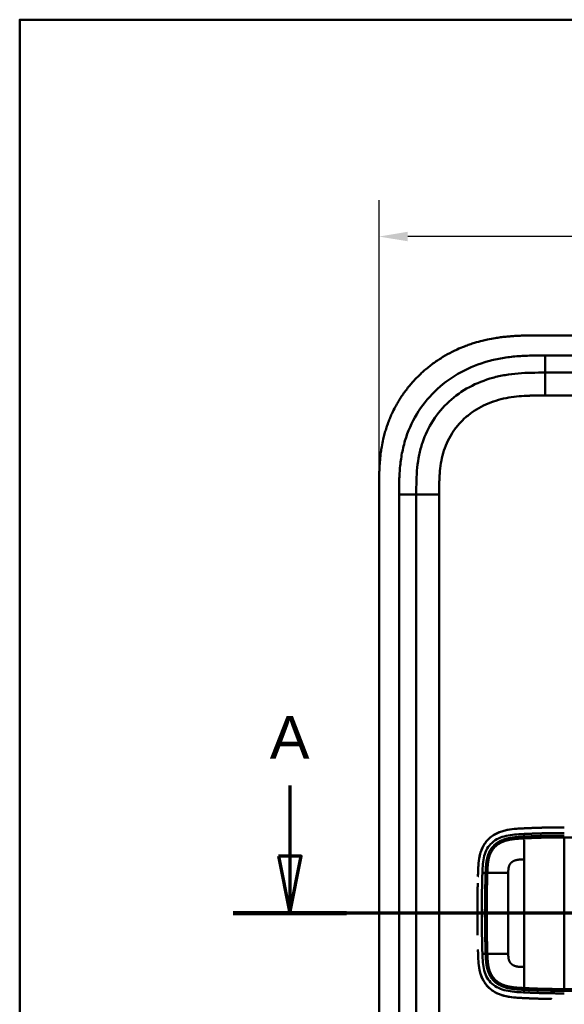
# Model space of a CAD drawing. Header units: millimetres. Extents: x 20 to 833, y 20 to 574.
# Tile 7 of 10: x 20 to 115, y 402 to 574. Entities that reach past the tile are written whole.
import ezdxf

# ---------------------------------------------------------------- set-up
doc = ezdxf.new("R2010")
doc.units = ezdxf.units.MM
doc.header["$LTSCALE"] = 2
for name, color, linetype, lineweight in [('Bemaßungen(DIN)', 7, 'Continuous', 25), ('Schnittansichtslinien(DIN)', 7, 'Continuous', 70), ('Sichtbare Kanten(DIN)', 7, 'Continuous', 50), ('Sichtbare tangentiale Kanten(DIN)', 7, 'Continuous', 50), ('Skizziergeometrie(DIN)', 7, 'Continuous', 50)]:
    doc.layers.add(name, color=color, linetype=linetype, lineweight=lineweight)
doc.styles.add('Aktuell-DINGroßer Text', font='arial.ttf')
doc.styles.add('STANDARD-DIN~0', font='arial.ttf')
doc.dimstyles.new('CAD-LAN', dxfattribs={"dimscale": 2, "dimtxt": 3.5, "dimasz": 2.5, "dimexe": 3.175, "dimexo": 0, "dimgap": 0.8, "dimtad": 1, "dimrnd": 1e-08, "dimtxsty": 'STANDARD-DIN~0', "dimcen": 0.09, "dimdle": 10, "dimclrd": 250, "dimclre": 250, "dimclrt": 250, "dimadec": 0, "dimazin": 2, "dimtfac": 1, "dimtmove": 0, "dimatfit": 3, "dimfxl": 1, "dimtolj": 1, "dimtzin": 0, "dimlwd": 25, "dimlwe": 25, "dimarcsym": 0})

# ---------------------------------------------------------------- blocks, each defined once
blk = doc.blocks.new('Ränder Standardrahmen')
at = {"layer": 'Skizziergeometrie(DIN)', "flags": 128}
blk.add_lwpolyline([(10, 10), (10, 287), (410, 287), (410, 10), (10, 10)], dxfattribs=at)
blk = doc.blocks.new('*D22')
at = {"layer": 'Bemaßungen(DIN)', "color": 250, "linetype": 'Continuous', "lineweight": 25, "true_color": 0x3f3f3f, "transparency": 16777216}
for p, q in [((82.8, 492.02), (82.8, 542.44)), ((296.8, 492.02), (296.8, 542.44)), ((291.8, 536.09), (87.8, 536.09))]:
    blk.add_line(p, q, dxfattribs=at)
at = {"layer": 'Bemaßungen(DIN)', "color": 250, "linetype": 'Continuous', "true_color": 0x3f3f3f, "transparency": 16777216}
for points in [[(87.8, 536.93), (87.8, 535.26), (82.8, 536.09)], [(291.8, 536.93), (291.8, 535.26), (296.8, 536.09)]]:
    blk.add_solid(points, dxfattribs=at)
at = {"layer": 'Defpoints', "color": 0, "linetype": 'Continuous', "transparency": 16777216}
for p in [(82.8, 536.09), (82.8, 492.02), (296.8, 492.02)]:
    blk.add_point(p, dxfattribs=at)
at = {"layer": 'Bemaßungen(DIN)', "color": 250, "linetype": 'Continuous', "lineweight": 25, "true_color": 0x3f3f3f, "transparency": 16777216, "insert": (182.02, 544.72), "char_height": 7, "attachment_point": 1, "style": 'STANDARD-DIN~0'}
blk.add_mtext('\\A1;214', dxfattribs=at)
blk = doc.blocks.new('2DTransSchnitt0')
at = {"layer": 'Schnittansichtslinien(DIN)', "linetype": 'Continuous'}
for p, q in [((33.6, 220.061), (33.6, 213.9)), ((157.707, 220.061), (157.707, 213.9)), ((32.6, 213.9), (33.6, 208.9)), ((34.6, 213.9), (32.6, 213.9)), ((33.6, 213.9), (33.6, 208.9)), ((33.6, 208.9), (34.6, 213.9)), ((156.707, 213.9), (157.707, 208.9)), ((158.707, 213.9), (156.707, 213.9)), ((157.707, 213.9), (157.707, 208.9)), ((157.707, 208.9), (158.707, 213.9)), ((162.664, 208.9), (28.644, 208.9))]:
    blk.add_line(p, q, dxfattribs=at)
at = {"layer": 'Schnittansichtslinien(DIN)', "linetype": 'Continuous', "lineweight": 140}
for p, q in [((38.557, 208.9), (28.644, 208.9)), ((162.664, 208.9), (152.751, 208.9))]:
    blk.add_line(p, q, dxfattribs=at)
at = {"layer": 'Schnittansichtslinien(DIN)', "linetype": 'Continuous', "flags": 128}
for points in [[(32.6, 213.9), (33.6, 208.9), (34.6, 213.9), (32.6, 213.9)], [(156.707, 213.9), (157.707, 208.9), (158.707, 213.9), (156.707, 213.9)]]:
    blk.add_lwpolyline(points, dxfattribs=at)
at = {"layer": 'Schnittansichtslinien(DIN)'}
for points in [[(32.6, 213.9), (33.6, 208.9), (34.6, 213.9), (32.6, 213.9)], [(156.707, 213.9), (157.707, 208.9), (158.707, 213.9), (156.707, 213.9)]]:
    blk.add_solid(points, dxfattribs=at)
at = {"layer": 'Schnittansichtslinien(DIN)', "char_height": 3.734, "attachment_point": 7, "style": 'Aktuell-DINGroßer Text'}
for insert in [(31.847, 222.4), (155.954, 222.4)]:
    blk.add_mtext('A', dxfattribs=dict(at, insert=insert))

msp = doc.modelspace()

# ---------------------------------------------------------------- linework, layer by layer
at = {"layer": 'Sichtbare Kanten(DIN)'}
for p, q in [((269.764, 518.803), (110.841, 518.803)), ((256.764, 512.303), (111.841, 512.303)), ((82.802, 492.019), (82.802, 300.587)), ((89.302, 491.019), (89.302, 301.587)), ((101.328, 420.803), (101.328, 420.803)), ((105.379, 420.803), (105.379, 420.803)), ((101.328, 414.803), (101.328, 414.803)), ((105.379, 414.803), (105.379, 414.803))]:
    msp.add_line(p, q, dxfattribs=at)
for radius, start, end in [(13.8, 106.81616, 106.8165), (11.7, 148.01351, 148.01403), (11.6, 148.81305, 148.81381), (11.5, 149.64582, 149.64689), (11.5, 210.35256, 210.35418), (11.6, 211.18578, 211.18695), (11.7, 211.98569, 211.98649), (13.8, 253.28693, 253.28729)]:
    msp.add_arc((115.302, 417.803), radius, start, end, dxfattribs=at)
for points, degree, knots in [([(110.841, 518.803), (110.244, 518.803), (109.193, 518.802), (107.981, 518.777), (107.069, 518.742), (106.459, 518.709), (105.696, 518.655), (105.085, 518.601), (104.322, 518.517), (103.712, 518.437), (102.797, 518.296), (101.885, 518.126), (100.679, 517.848), (99.783, 517.6), (98.895, 517.32), (98.308, 517.116), (97.437, 516.786), (96.578, 516.423), (95.317, 515.817), (94.227, 515.214), (92.912, 514.381), (91.901, 513.653), (90.694, 512.669), (89.776, 511.825), (88.696, 510.701), (87.887, 509.75), (86.953, 508.501), (86.269, 507.456), (85.575, 506.233), (85.157, 505.394), (84.775, 504.539), (84.538, 503.962), (84.265, 503.231), (84.065, 502.639), (83.838, 501.894), (83.675, 501.293), (83.458, 500.386), (83.275, 499.473), (83.087, 498.247), (82.985, 497.328), (82.91, 496.409), (82.872, 495.797), (82.838, 495.034), (82.821, 494.426), (82.808, 493.669), (82.803, 492.916), (82.802, 492.317), (82.802, 492.019)], 3, [0.00000945, 0.00000945, 0.00000945, 0.00000945, 0.04167564, 0.07292528, 0.08334182, 0.10417491, 0.11459146, 0.13542455, 0.1458411, 0.16667419, 0.17709074, 0.20834038, 0.22917347, 0.26042311, 0.27083965, 0.29167275, 0.30208929, 0.33333893, 0.35417202, 0.39583821, 0.4166713, 0.45833749, 0.47917058, 0.52083676, 0.54166985, 0.58333604, 0.60416913, 0.64583532, 0.66666841, 0.69791805, 0.70833459, 0.72916769, 0.73958423, 0.76041733, 0.77083387, 0.79166696, 0.80208351, 0.83333315, 0.85416624, 0.88541588, 0.89583243, 0.91666552, 0.92708206, 0.94791516, 0.9583317, 0.9791648, 0.99999789, 0.99999789, 0.99999789, 0.99999789]), ([(111.841, 512.303), (111.035, 512.303), (109.439, 512.302), (107.102, 512.195), (104.837, 511.918), (101.919, 511.281), (98.485, 509.918), (94.901, 507.376), (92.071, 504.033), (90.512, 500.755), (89.764, 497.926), (89.434, 495.708), (89.304, 493.402), (89.302, 491.818), (89.302, 491.019)], 3, [18.3883596, 18.3883596, 18.3883596, 18.3883596, 18.6318617, 18.875363, 19.1188643, 19.3623656, 19.8493681, 20.3363707, 20.8233732, 21.3103757, 21.553877, 21.7973783, 22.0408796, 22.2843823, 22.2843823, 22.2843823, 22.2843823]), ([(107.219, 432.59), (106.137, 432.522), (105.049, 432.399), (103.374, 431.808), (102.765, 431.484), (101.711, 430.608), (101.295, 430.091), (100.606, 428.794), (100.407, 428.059), (100.203, 426.829), (100.159, 426.288), (100.131, 425.743)], 3, [-1.1255121, -1.1255121, -1.1255121, -1.1255121, -0.8348812, -0.8348812, -0.6468758, -0.6468758, -0.4644401, -0.4644401, -0.2506566, -0.2506566, -0.0864851, -0.0864851, -0.0864851, -0.0864851]), ([(106.378, 432.523), (106.378, 432.523), (106.378, 432.523), (106.38, 432.523), (106.381, 432.523), (106.384, 432.524), (106.387, 432.524), (106.403, 432.525), (106.416, 432.527), (106.721, 432.556), (107.014, 432.578), (108.874, 432.689), (110.448, 432.742), (113.069, 432.796), (114.117, 432.8), (115.166, 432.8)], 3, [0, 0, 0, 0, 0.00009264, 0.00009264, 0.00046302, 0.00046302, 0.00120364, 0.00120364, 0.00534923, 0.00534923, 0.09385067, 0.09385067, 0.56580638, 0.56580638, 0.8802723, 0.8802723, 0.8802723, 0.8802723]), ([(111.462, 432.761), (111.333, 432.758), (111.026, 432.75), (110.538, 432.735), (109.865, 432.712), (109.164, 432.685), (108.612, 432.659), (108.246, 432.643), (108.055, 432.634), (108.036, 432.633)], 5, [0.37850292, 0.37850292, 0.37850292, 0.37850292, 0.37850292, 0.37850292, 0.44282401, 0.53138881, 0.61995362, 0.70851842, 0.71828181, 0.71828181, 0.71828181, 0.71828181, 0.71828181, 0.71828181]), ([(100.616, 428.659), (100.616, 428.659), (100.616, 428.659), (100.616, 428.659), (100.616, 428.659), (100.616, 428.659), (100.616, 428.66), (100.617, 428.66), (100.617, 428.661), (100.618, 428.664), (100.618, 428.666), (100.621, 428.674), (100.623, 428.68), (100.632, 428.704), (100.639, 428.723), (100.665, 428.796), (100.686, 428.851), (100.729, 428.959), (100.751, 429.012), (100.785, 429.091), (100.797, 429.118), (100.814, 429.157), (100.82, 429.17), (100.829, 429.19), (100.832, 429.197), (100.837, 429.206), (100.838, 429.21), (100.841, 429.215), (100.841, 429.216), (100.843, 429.219), (100.843, 429.22), (100.844, 429.221), (100.844, 429.221), (100.844, 429.222), (100.844, 429.222), (100.844, 429.222), (100.844, 429.223), (100.844, 429.223), (100.844, 429.223), (100.844, 429.223), (100.844, 429.223), (100.844, 429.223)], 3, [0, 0, 0, 0, 0.000029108, 0.000029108, 0.000069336, 0.000069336, 0.000142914, 0.000142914, 0.000363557, 0.000363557, 0.001025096, 0.001025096, 0.003009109, 0.003009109, 0.008960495, 0.008960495, 0.026815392, 0.026815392, 0.044302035, 0.044302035, 0.053052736, 0.053052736, 0.057429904, 0.057429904, 0.059619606, 0.059619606, 0.060715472, 0.060715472, 0.061264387, 0.061264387, 0.061539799, 0.061539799, 0.061678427, 0.061678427, 0.061748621, 0.061748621, 0.061784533, 0.061784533, 0.061803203, 0.061803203, 0.061823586, 0.061823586, 0.061823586, 0.061823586]), ([(100.075, 424.213), (100.075, 424.213), (100.075, 424.213), (100.075, 424.213), (100.075, 424.213), (100.075, 424.214), (100.075, 424.214), (100.076, 424.231), (100.076, 424.248), (100.078, 424.288), (100.078, 424.311), (100.083, 424.455), (100.087, 424.577), (100.093, 424.78), (100.096, 424.861), (100.099, 424.969), (100.1, 424.996), (100.101, 425.032), (100.102, 425.041), (100.102, 425.053), (100.102, 425.056), (100.102, 425.06), (100.102, 425.061), (100.102, 425.063), (100.102, 425.063), (100.102, 425.064), (100.102, 425.064), (100.102, 425.064)], 3, [0, 0, 0, 0, 0.000012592, 0.000012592, 0.000034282, 0.000034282, 0.000102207, 0.000102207, 0.005244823, 0.005244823, 0.012100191, 0.012100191, 0.048663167, 0.048663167, 0.073039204, 0.073039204, 0.081164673, 0.081164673, 0.083873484, 0.083873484, 0.084776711, 0.084776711, 0.085077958, 0.085077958, 0.085178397, 0.085178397, 0.085279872, 0.085279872, 0.085279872, 0.085279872]), ([(100.013, 421.626), (100.013, 421.626), (100.013, 421.626), (100.013, 421.627), (100.013, 421.627), (100.013, 421.627), (100.013, 421.628), (100.013, 421.629), (100.013, 421.631), (100.013, 421.635), (100.013, 421.639), (100.014, 421.653), (100.014, 421.664), (100.015, 421.707), (100.015, 421.74), (100.018, 421.869), (100.02, 421.966), (100.027, 422.355), (100.034, 422.646), (100.041, 422.96), (100.042, 422.982), (100.042, 423.008), (100.042, 423.013), (100.043, 423.02), (100.043, 423.023), (100.043, 423.027), (100.043, 423.027), (100.043, 423.028), (100.043, 423.029), (100.043, 423.029), (100.043, 423.029), (100.043, 423.029)], 3, [0, 0, 0, 0, 0.00003042, 0.00003042, 0.00007044, 0.00007044, 0.00019048, 0.00019048, 0.00055053, 0.00055053, 0.00163057, 0.00163057, 0.00487062, 0.00487062, 0.01459066, 0.01459066, 0.0437507, 0.0437507, 0.13123111, 0.13123111, 0.13788283, 0.13788283, 0.13913003, 0.13913003, 0.14006547, 0.14006547, 0.14024087, 0.14024087, 0.14037254, 0.14037254, 0.14038465, 0.14038465, 0.14038465, 0.14038465]), ([(99.98, 418.56), (99.98, 418.56), (99.98, 418.561), (99.98, 418.561), (99.98, 418.561), (99.98, 418.562), (99.98, 418.562), (99.98, 418.564), (99.98, 418.565), (99.98, 418.57), (99.98, 418.573), (99.98, 418.588), (99.98, 418.599), (99.98, 418.642), (99.981, 418.674), (99.981, 418.804), (99.982, 418.901), (99.984, 419.29), (99.986, 419.581), (99.989, 419.928), (99.99, 419.982), (99.991, 420.057), (99.991, 420.078), (99.991, 420.099), (99.991, 420.1), (99.991, 420.102), (99.991, 420.102), (99.991, 420.103), (99.991, 420.103), (99.991, 420.104), (99.991, 420.104), (99.991, 420.104), (99.991, 420.104), (99.991, 420.104), (99.991, 420.104), (99.991, 420.104)], 3, [0, 0, 0, 0, 0.00006794, 0.00006794, 0.00010794, 0.00010794, 0.00022795, 0.00022795, 0.00058796, 0.00058796, 0.00166798, 0.00166798, 0.004908, 0.004908, 0.01462802, 0.01462802, 0.04378804, 0.04378804, 0.13126821, 0.13126821, 0.14767072, 0.14767072, 0.15382171, 0.15382171, 0.15411336, 0.15411336, 0.15425925, 0.15425925, 0.15433228, 0.15433228, 0.15436886, 0.15436886, 0.15438723, 0.15438723, 0.15440596, 0.15440596, 0.15440596, 0.15440596]), ([(100.013, 421.626), (100.011, 421.531), (100.01, 421.435), (100.008, 421.34), (100.001, 420.928), (99.996, 420.516), (99.991, 420.104)], 3, [0.32448873, 0.32448873, 0.32448873, 0.32448873, 0.35285696, 0.35285696, 0.35285696, 0.47549945, 0.47549945, 0.47549945, 0.47549945]), ([(99.98, 418.56), (99.979, 418.307), (99.979, 418.053), (99.979, 417.8), (99.979, 417.545), (99.979, 417.29), (99.98, 417.035)], 3, [0.62936601, 0.62936601, 0.62936601, 0.62936601, 0.70537642, 0.70537642, 0.70537642, 0.78178643, 0.78178643, 0.78178643, 0.78178643]), ([(99.991, 415.494), (99.991, 415.494), (99.991, 415.495), (99.991, 415.495), (99.991, 415.495), (99.991, 415.496), (99.991, 415.496), (99.991, 415.498), (99.991, 415.499), (99.991, 415.504), (99.991, 415.507), (99.991, 415.522), (99.991, 415.533), (99.99, 415.576), (99.99, 415.608), (99.989, 415.738), (99.988, 415.835), (99.984, 416.224), (99.983, 416.515), (99.981, 416.845), (99.981, 416.883), (99.981, 416.94), (99.98, 416.959), (99.98, 416.987), (99.98, 416.997), (99.98, 417.011), (99.98, 417.016), (99.98, 417.023), (99.98, 417.025), (99.98, 417.029), (99.98, 417.03), (99.98, 417.032), (99.98, 417.032), (99.98, 417.033), (99.98, 417.034), (99.98, 417.034), (99.98, 417.034), (99.98, 417.034), (99.98, 417.035), (99.98, 417.035), (99.98, 417.035), (99.98, 417.035), (99.98, 417.035), (99.98, 417.035)], 3, [0, 0, 0, 0, 0.00007709, 0.00007709, 0.00011709, 0.00011709, 0.0002371, 0.0002371, 0.00059712, 0.00059712, 0.00167714, 0.00167714, 0.00491717, 0.00491717, 0.0146372, 0.0146372, 0.04379722, 0.04379722, 0.13127739, 0.13127739, 0.14267197, 0.14267197, 0.1483693, 0.1483693, 0.15121801, 0.15121801, 0.15264242, 0.15264242, 0.15335469, 0.15335469, 0.15371088, 0.15371088, 0.15388903, 0.15388903, 0.15397817, 0.15397817, 0.15402279, 0.15402279, 0.15404516, 0.15404516, 0.15405641, 0.15405641, 0.15406792, 0.15406792, 0.15406792, 0.15406792]), ([(99.991, 415.494), (99.996, 415.083), (100.001, 414.672), (100.008, 414.259), (100.01, 414.164), (100.011, 414.068), (100.013, 413.972)], 3, [0.93532745, 0.93532745, 0.93532745, 0.93532745, 1.05789587, 1.05789587, 1.05789587, 1.08637381, 1.08637381, 1.08637381, 1.08637381]), ([(100.102, 410.537), (100.102, 410.537), (100.102, 410.537), (100.102, 410.538), (100.102, 410.538), (100.102, 410.538), (100.102, 410.539), (100.102, 410.54), (100.102, 410.542), (100.102, 410.546), (100.102, 410.55), (100.102, 410.564), (100.101, 410.575), (100.1, 410.618), (100.099, 410.651), (100.094, 410.78), (100.091, 410.877), (100.086, 411.047), (100.084, 411.12), (100.08, 411.247), (100.078, 411.302), (100.076, 411.361), (100.076, 411.366), (100.076, 411.375), (100.076, 411.379), (100.075, 411.384), (100.075, 411.384), (100.075, 411.386), (100.075, 411.386), (100.075, 411.387), (100.075, 411.387), (100.075, 411.387), (100.075, 411.387), (100.075, 411.387)], 3, [0, 0, 0, 0, 0.0000685, 0.0000685, 0.000108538, 0.000108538, 0.000228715, 0.000228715, 0.000589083, 0.000589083, 0.00166957, 0.00166957, 0.004910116, 0.004910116, 0.014630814, 0.014630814, 0.043792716, 0.043792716, 0.065662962, 0.065662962, 0.08206584, 0.08206584, 0.083603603, 0.083603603, 0.084757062, 0.084757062, 0.084973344, 0.084973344, 0.085135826, 0.085135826, 0.085162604, 0.085162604, 0.08517595, 0.08517595, 0.08517595, 0.08517595]), ([(107.207, 403.01), (106.011, 403.086), (104.801, 403.231), (103.063, 403.95), (102.489, 404.303), (101.507, 405.227), (101.128, 405.765), (100.549, 407.009), (100.374, 407.684), (100.245, 408.538), (100.225, 408.696), (100.208, 408.854)], 3, [0.0824985, 0.0824985, 0.0824985, 0.0824985, 0.4375462, 0.4375462, 0.6395491, 0.6395491, 0.838061, 0.838061, 1.045951, 1.045951, 1.0928074, 1.0928074, 1.0928074, 1.0928074]), ([(100.841, 406.384), (100.841, 406.384), (100.841, 406.384), (100.841, 406.384), (100.841, 406.384), (100.84, 406.385), (100.84, 406.385), (100.84, 406.387), (100.839, 406.388), (100.837, 406.392), (100.836, 406.395), (100.83, 406.408), (100.825, 406.418), (100.808, 406.457), (100.795, 406.486), (100.744, 406.604), (100.708, 406.693), (100.661, 406.816), (100.648, 406.849), (100.632, 406.896), (100.627, 406.908), (100.621, 406.926), (100.619, 406.931), (100.617, 406.938), (100.616, 406.941), (100.615, 406.945), (100.614, 406.946), (100.613, 406.948), (100.613, 406.948), (100.613, 406.949), (100.613, 406.949), (100.613, 406.95), (100.613, 406.95), (100.613, 406.95), (100.613, 406.95), (100.613, 406.95), (100.612, 406.95), (100.612, 406.95), (100.612, 406.951), (100.612, 406.951)], 3, [0, 0, 0, 0, 0.000053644, 0.000053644, 0.000093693, 0.000093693, 0.000213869, 0.000213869, 0.000574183, 0.000574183, 0.001654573, 0.001654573, 0.00489501, 0.00489501, 0.014615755, 0.014615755, 0.043784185, 0.043784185, 0.054719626, 0.054719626, 0.058820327, 0.058820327, 0.060417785, 0.060417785, 0.061217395, 0.061217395, 0.061618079, 0.061618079, 0.061819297, 0.061819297, 0.061920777, 0.061920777, 0.06197238, 0.06197238, 0.061999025, 0.061999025, 0.062013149, 0.062013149, 0.062029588, 0.062029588, 0.062029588, 0.062029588]), ([(107.342, 403.002), (107.342, 403.002), (107.342, 403.002), (107.342, 403.002), (107.342, 403.002), (107.341, 403.002), (107.341, 403.002), (107.339, 403.002), (107.338, 403.002), (107.334, 403.002), (107.33, 403.003), (107.317, 403.003), (107.306, 403.004), (107.265, 403.007), (107.235, 403.008), (107.112, 403.016), (107.02, 403.022), (106.791, 403.039), (106.654, 403.05), (106.466, 403.068), (106.414, 403.073), (106.358, 403.078), (106.354, 403.079), (106.345, 403.08), (106.342, 403.08), (106.338, 403.08), (106.337, 403.08), (106.337, 403.08), (106.337, 403.081), (106.337, 403.081), (106.336, 403.081), (106.336, 403.081), (106.336, 403.081), (106.336, 403.081), (106.336, 403.081), (106.336, 403.081)], 3, [0, 0, 0, 0, 0.00003166, 0.00003166, 0.00007175, 0.00007175, 0.00018596, 0.00018596, 0.00052834, 0.00052834, 0.00155512, 0.00155512, 0.00463506, 0.00463506, 0.01387455, 0.01387455, 0.04159373, 0.04159373, 0.08317483, 0.08317483, 0.09876657, 0.09876657, 0.10022825, 0.10022825, 0.1013247, 0.1013247, 0.10142449, 0.10142449, 0.10147482, 0.10147482, 0.10150042, 0.10150042, 0.10151366, 0.10151366, 0.10152856, 0.10152856, 0.10152856, 0.10152856]), ([(106.336, 403.08), (106.393, 403.075), (106.45, 403.069), (106.506, 403.064), (106.785, 403.038), (107.063, 403.018), (107.342, 403.002)], 3, [1.11173243, 1.11173243, 1.11173243, 1.11173243, 1.12964673, 1.12964673, 1.12964673, 1.21762011, 1.21762011, 1.21762011, 1.21762011]), ([(108.036, 402.966), (108.036, 402.966), (108.055, 402.965), (108.246, 402.956), (108.612, 402.94), (109.166, 402.914), (109.921, 402.886), (110.727, 402.857), (111.401, 402.839), (111.893, 402.827), (112.209, 402.821), (112.35, 402.819), (112.404, 402.818)], 5, [0, 0, 0, 0, 0, 0, 0.00002286, 0.00969157, 0.09825636, 0.18682115, 0.27538594, 0.36395073, 0.40823312, 0.43566831, 0.43566831, 0.43566831, 0.43566831, 0.43566831, 0.43566831]), ([(112.934, 402.81), (112.934, 402.81), (112.934, 402.81), (112.934, 402.81), (112.934, 402.81), (112.934, 402.81), (112.934, 402.81), (112.933, 402.81), (112.932, 402.81), (112.927, 402.81), (112.922, 402.81), (112.91, 402.81), (112.903, 402.81), (112.878, 402.81), (112.86, 402.811), (112.744, 402.812), (112.647, 402.814), (112.517, 402.816), (112.485, 402.816), (112.442, 402.817), (112.431, 402.817), (112.417, 402.818), (112.413, 402.818), (112.408, 402.818), (112.407, 402.818), (112.406, 402.818), (112.405, 402.818), (112.405, 402.818), (112.404, 402.818), (112.404, 402.818), (112.404, 402.818), (112.404, 402.818)], 3, [0, 0, 0, 0, 0.000010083, 0.000010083, 0.000030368, 0.000030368, 0.000084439, 0.000084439, 0.00022861, 0.00022861, 0.001766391, 0.001766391, 0.003816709, 0.003816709, 0.009284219, 0.009284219, 0.038444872, 0.038444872, 0.048164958, 0.048164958, 0.051405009, 0.051405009, 0.052485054, 0.052485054, 0.052845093, 0.052845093, 0.052965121, 0.052965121, 0.053005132, 0.053005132, 0.053043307, 0.053043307, 0.053043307, 0.053043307])]:
    msp.add_open_spline(points, degree=degree, knots=knots, dxfattribs=at)
for points in [[(100.845, 429.223), (100.759, 429.039), (100.683, 428.85), (100.616, 428.659)], [(100.097, 424.902), (100.097, 424.895), (100.097, 424.887), (100.096, 424.879)], [(100.097, 410.698), (100.097, 410.705), (100.097, 410.713), (100.096, 410.72)], [(100.613, 406.951), (100.68, 406.758), (100.756, 406.569), (100.841, 406.384)]]:
    msp.add_open_spline(points, degree=3, dxfattribs=at)
at = {"layer": 'Sichtbare tangentiale Kanten(DIN)'}
for p, q in [((111.841, 515.303), (256.764, 515.303)), ((111.841, 512.303), (111.841, 515.303)), ((111.84, 508.303), (111.84, 512.303)), ((256.764, 508.303), (111.84, 508.303)), ((86.302, 301.587), (86.302, 491.019)), ((89.302, 491.019), (86.302, 491.019)), ((93.302, 491.018), (89.302, 491.018)), ((93.302, 491.018), (93.302, 301.587)), ((108.149, 431.187), (108.113, 431.646)), ((101.424, 424.879), (100.857, 424.879)), ((101.424, 410.72), (100.857, 410.72)), ((108.149, 404.412), (108.113, 403.953))]:
    msp.add_line(p, q, dxfattribs=at)
for centre, major_axis, start_param, end_param in [((108.161, 407.376), (0, 24.076), 0.2581277, 0.6390408), ((108.161, 428.168), (0, -24.021), 5.6792479, 6.0669001)]:
    msp.add_ellipse(centre, major_axis=major_axis, ratio=0.00001, start_param=start_param, end_param=end_param, dxfattribs=at)
for points, degree, knots in [([(86.302, 491.019), (86.302, 491.818), (86.303, 493.465), (86.444, 495.999), (86.818, 498.522), (87.685, 501.812), (89.523, 505.681), (92.856, 509.613), (97.047, 512.585), (101.026, 514.159), (104.342, 514.881), (106.865, 515.188), (109.388, 515.302), (111.035, 515.303), (111.841, 515.303)], 3, [18.388359, 18.388359, 18.388359, 18.388359, 18.6318621, 18.8753634, 19.1188646, 19.3623659, 19.8493685, 20.336371, 20.8233735, 21.3103761, 21.5538774, 21.7973786, 22.0408799, 22.2843826, 22.2843826, 22.2843826, 22.2843826]), ([(111.84, 508.303), (111.677, 508.303), (111.513, 508.303), (111.35, 508.303), (110.907, 508.303), (110.464, 508.301), (110.022, 508.294), (109.869, 508.292), (109.717, 508.289), (109.565, 508.286), (109.489, 508.284), (109.412, 508.282), (109.336, 508.28), (109.26, 508.278), (109.184, 508.276), (109.105, 508.273), (108.795, 508.263), (108.5, 508.25), (108.195, 508.233), (108.187, 508.232), (108.18, 508.232), (108.172, 508.231), (107.555, 508.195), (106.967, 508.143), (106.374, 508.068), (106.365, 508.066), (106.356, 508.065), (106.346, 508.064), (105.746, 507.987), (105.154, 507.886), (104.564, 507.754), (104.559, 507.753), (104.554, 507.752), (104.548, 507.751), (103.949, 507.617), (103.353, 507.451), (102.773, 507.252), (102.77, 507.251), (102.766, 507.25), (102.763, 507.249), (102.176, 507.048), (101.596, 506.809), (101.037, 506.536), (100.477, 506.264), (99.933, 505.953), (99.413, 505.609), (98.893, 505.264), (98.395, 504.884), (97.928, 504.472), (97.457, 504.057), (97.013, 503.606), (96.607, 503.129), (96.202, 502.655), (95.829, 502.146), (95.498, 501.618), (95.169, 501.094), (94.876, 500.54), (94.626, 499.975), (94.38, 499.416), (94.17, 498.833), (94, 498.245), (93.999, 498.241), (93.998, 498.236), (93.997, 498.232), (93.831, 497.654), (93.702, 497.067), (93.604, 496.473), (93.602, 496.464), (93.601, 496.456), (93.6, 496.447), (93.503, 495.858), (93.437, 495.268), (93.392, 494.652), (93.391, 494.644), (93.39, 494.637), (93.39, 494.629), (93.368, 494.325), (93.352, 494.031), (93.339, 493.729), (93.327, 493.419), (93.318, 493.11), (93.313, 492.803), (93.302, 492.206), (93.302, 491.612), (93.302, 491.018)], 3, [0, 0, 0, 0, 0.0490671, 0.0490671, 0.0490671, 0.1818725, 0.1818725, 0.1818725, 0.2275822, 0.2275822, 0.2275822, 0.2504376, 0.2504376, 0.2504376, 0.2732931, 0.2732931, 0.2732931, 0.3625526, 0.3625526, 0.3625526, 0.3647147, 0.3647147, 0.3647147, 0.5447737, 0.5447737, 0.5447737, 0.5475879, 0.5475879, 0.5475879, 0.7297386, 0.7297386, 0.7297386, 0.7313885, 0.7313885, 0.7313885, 0.9165146, 0.9165146, 0.9165146, 0.9175992, 0.9175992, 0.9175992, 1.1050076, 1.1050076, 1.1050076, 1.2924792, 1.2924792, 1.2924792, 1.4799717, 1.4799717, 1.4799717, 1.6686885, 1.6686885, 1.6686885, 1.8566662, 1.8566662, 1.8566662, 2.0435313, 2.0435313, 2.0435313, 2.2286199, 2.2286199, 2.2286199, 2.2299464, 2.2299464, 2.2299464, 2.4117448, 2.4117448, 2.4117448, 2.4144628, 2.4144628, 2.4144628, 2.594816, 2.594816, 2.594816, 2.5970115, 2.5970115, 2.5970115, 2.6862568, 2.6862568, 2.6862568, 2.7781066, 2.7781066, 2.7781066, 2.9561096, 2.9561096, 2.9561096, 2.9561096]), ([(106.378, 432.523), (105.912, 432.476), (105.446, 432.41), (104.982, 432.308), (104.476, 432.196), (103.973, 432.04), (103.492, 431.821), (103.011, 431.603), (102.554, 431.32), (102.145, 430.965), (101.737, 430.61), (101.38, 430.181), (101.097, 429.703), (101.005, 429.547), (100.921, 429.387), (100.845, 429.223)], 3, [0.89201073, 0.89201073, 0.89201073, 0.89201073, 1.03883948, 1.03883948, 1.03883948, 1.19916586, 1.19916586, 1.19916586, 1.35949224, 1.35949224, 1.35949224, 1.51981862, 1.51981862, 1.51981862, 1.57193431, 1.57193431, 1.57193431, 1.57193431]), ([(100.857, 424.879), (100.874, 425.399), (100.895, 425.906), (100.941, 426.395), (100.987, 426.886), (101.059, 427.361), (101.179, 427.814), (101.299, 428.268), (101.467, 428.7), (101.693, 429.091), (101.919, 429.483), (102.204, 429.834), (102.538, 430.133), (102.873, 430.431), (103.258, 430.677), (103.677, 430.872), (104.097, 431.068), (104.552, 431.213), (105.025, 431.32), (105.497, 431.426), (105.985, 431.494), (106.484, 431.542), (106.982, 431.589), (107.491, 431.617), (108.019, 431.642), (108.05, 431.643), (108.081, 431.645), (108.112, 431.646)], 3, [0, 0, 0, 0, 0.159971, 0.159971, 0.159971, 0.3202974, 0.3202974, 0.3202974, 0.4806238, 0.4806238, 0.4806238, 0.6409502, 0.6409502, 0.6409502, 0.8012765, 0.8012765, 0.8012765, 0.9616029, 0.9616029, 0.9616029, 1.1219293, 1.1219293, 1.1219293, 1.2822557, 1.2822557, 1.2822557, 1.2916213, 1.2916213, 1.2916213, 1.2916213]), ([(108.149, 431.187), (108.148, 431.187), (107.878, 431.174), (107.34, 431.146), (106.543, 431.095), (105.488, 430.972), (104.171, 430.61), (102.999, 429.917), (102.122, 428.854), (101.643, 427.553), (101.495, 426.486), (101.453, 425.679), (101.433, 425.147), (101.424, 424.879)], 5, [0, 0, 0, 0, 0, 0, 0.0004489, 0.1333037, 0.2661584, 0.3990131, 0.5318678, 0.6647225, 0.7975772, 0.9304319, 1.0644705, 1.0644705, 1.0644705, 1.0644705, 1.0644705, 1.0644705]), ([(101.719, 424.879), (101.728, 425.143), (101.748, 425.67), (101.789, 426.458), (101.934, 427.482), (102.387, 428.699), (103.198, 429.68), (104.289, 430.33), (105.547, 430.679), (106.574, 430.8), (107.359, 430.85), (107.893, 430.878), (108.161, 430.891)], 5, [18.8826218, 18.8826218, 18.8826218, 18.8826218, 18.8826218, 18.8826218, 19.0154411, 19.1482958, 19.2811505, 19.4140052, 19.5468599, 19.6797147, 19.8125694, 19.9453572, 19.9453572, 19.9453572, 19.9453572, 19.9453572, 19.9453572]), ([(108.112, 431.646), (108.113, 431.646), (108.289, 431.654), (108.644, 431.671), (109.188, 431.695), (109.926, 431.724), (110.836, 431.755), (111.724, 431.779), (112.597, 431.797), (113.471, 431.806), (114.16, 431.809), (114.647, 431.81), (114.982, 431.81), (115.165, 431.81)], 5, [0.00008405, 0.00008405, 0.00008405, 0.00008405, 0.00008405, 0.00008405, 0.00030268, 0.08886749, 0.17743229, 0.26599709, 0.35456189, 0.4431267, 0.5316915, 0.6202563, 0.7088211, 0.7088211, 0.7088211, 0.7088211, 0.7088211, 0.7088211]), ([(115.165, 431.352), (114.998, 431.352), (114.656, 431.352), (114.142, 431.352), (113.455, 431.351), (112.593, 431.337), (111.722, 431.323), (110.839, 431.296), (109.945, 431.267), (109.221, 431.236), (108.683, 431.212), (108.326, 431.196), (108.149, 431.187)], 5, [0, 0, 0, 0, 0, 0, 0.08482586, 0.17256087, 0.26029588, 0.3480309, 0.43576591, 0.52350093, 0.61123594, 0.69852104, 0.69852104, 0.69852104, 0.69852104, 0.69852104, 0.69852104]), ([(108.161, 430.891), (108.161, 430.891), (108.339, 430.899), (108.695, 430.916), (109.234, 430.94), (109.956, 430.97), (110.85, 430.999), (111.728, 431.027), (112.599, 431.04), (113.452, 431.054), (114.136, 431.055), (114.646, 431.055), (114.984, 431.055), (115.149, 431.055)], 5, [19.94535764, 19.94535764, 19.94535764, 19.94535764, 19.94535764, 19.94535764, 19.94542406, 20.03315907, 20.12089408, 20.2086291, 20.29636411, 20.38409913, 20.47183414, 20.55956915, 20.64266413, 20.64266413, 20.64266413, 20.64266413, 20.64266413, 20.64266413]), ([(115.157, 431.055), (115.165, 431.055), (118.31, 431.056), (124.646, 431.055), (134.2, 431.056), (146.878, 431.055), (162.728, 431.056), (178.595, 431.056), (194.448, 431.056), (208.715, 431.056), (221.405, 431.056), (230.919, 431.056), (237.26, 431.056), (240.431, 431.056), (242.017, 431.056)], 5, [20.6435054, 20.6435054, 20.6435054, 20.6435054, 20.6435054, 20.6435054, 20.6473042, 22.2329473, 23.8185904, 25.4042335, 26.9898766, 28.5755197, 30.1611628, 31.7468058, 32.5396274, 33.3326459, 33.3326459, 33.3326459, 33.3326459, 33.3326459, 33.3326459]), ([(100.616, 428.659), (100.559, 428.496), (100.509, 428.331), (100.464, 428.165), (100.321, 427.632), (100.239, 427.09), (100.188, 426.553), (100.141, 426.053), (100.12, 425.557), (100.103, 425.064)], 3, [1.63041697, 1.63041697, 1.63041697, 1.63041697, 1.680145, 1.680145, 1.680145, 1.84047137, 1.84047137, 1.84047137, 1.98948416, 1.98948416, 1.98948416, 1.98948416]), ([(100.857, 410.72), (100.856, 410.745), (100.855, 410.772), (100.855, 410.798), (100.845, 411.085), (100.836, 411.374), (100.828, 411.664), (100.819, 411.955), (100.811, 412.246), (100.804, 412.538), (100.79, 413.123), (100.777, 413.71), (100.768, 414.297), (100.721, 417.058), (100.73, 419.788), (100.792, 422.546), (100.796, 422.718), (100.8, 422.889), (100.804, 423.061), (100.811, 423.353), (100.819, 423.645), (100.828, 423.935), (100.836, 424.225), (100.845, 424.514), (100.855, 424.801), (100.855, 424.827), (100.856, 424.853), (100.857, 424.879)], 3, [0, 0, 0, 0, 0.0080362, 0.0080362, 0.0080362, 0.096166, 0.096166, 0.096166, 0.1842959, 0.1842959, 0.1842959, 0.3605556, 0.3605556, 0.3605556, 1.1901476, 1.1901476, 1.1901476, 1.2418542, 1.2418542, 1.2418542, 1.3299841, 1.3299841, 1.3299841, 1.418114, 1.418114, 1.418114, 1.4261482, 1.4261482, 1.4261482, 1.4261482]), ([(101.424, 424.879), (101.424, 424.879), (101.413, 424.526), (101.393, 423.822), (101.36, 422.754), (101.335, 421.343), (101.309, 419.569), (101.305, 417.8), (101.309, 416.03), (101.335, 414.257), (101.36, 412.846), (101.393, 411.777), (101.413, 411.073), (101.424, 410.72)], 5, [0.0000012, 0.0000012, 0.0000012, 0.0000012, 0.0000012, 0.0000012, 0.0000376, 0.1769417, 0.3538457, 0.5307497, 0.7076537, 0.8845577, 1.0614618, 1.2383658, 1.415305, 1.415305, 1.415305, 1.415305, 1.415305, 1.415305]), ([(101.719, 410.72), (101.719, 410.72), (101.719, 410.723), (101.707, 411.077), (101.687, 411.784), (101.654, 412.851), (101.63, 414.264), (101.604, 416.033), (101.599, 417.8), (101.604, 419.566), (101.63, 421.338), (101.654, 422.751), (101.687, 423.818), (101.707, 424.525), (101.719, 424.879)], 5, [17.4648757, 17.4648757, 17.4648757, 17.4648757, 17.4648757, 17.4648757, 17.4649058, 17.4661327, 17.6430367, 17.8199407, 17.9968447, 18.1737487, 18.3506528, 18.5275568, 18.7044608, 18.8826218, 18.8826218, 18.8826218, 18.8826218, 18.8826218, 18.8826218]), ([(100.102, 410.537), (100.12, 410.044), (100.141, 409.547), (100.188, 409.047), (100.239, 408.509), (100.321, 407.967), (100.464, 407.434), (100.508, 407.272), (100.557, 407.11), (100.613, 406.951)], 3, [0.01848073, 0.01848073, 0.01848073, 0.01848073, 0.1676881, 0.1676881, 0.1676881, 0.32801454, 0.32801454, 0.32801454, 0.37673844, 0.37673844, 0.37673844, 0.37673844]), ([(108.113, 403.953), (108.082, 403.955), (108.05, 403.956), (108.018, 403.958), (107.49, 403.983), (106.982, 404.01), (106.484, 404.058), (105.986, 404.105), (105.497, 404.173), (105.025, 404.28), (104.552, 404.386), (104.097, 404.531), (103.677, 404.727), (103.257, 404.922), (102.873, 405.168), (102.538, 405.467), (102.204, 405.765), (101.919, 406.116), (101.693, 406.508), (101.467, 406.9), (101.299, 407.332), (101.179, 407.785), (101.059, 408.239), (100.987, 408.713), (100.941, 409.204), (100.895, 409.694), (100.874, 410.201), (100.857, 410.72)], 3, [36.6222122, 36.6222122, 36.6222122, 36.6222122, 36.6318135, 36.6318135, 36.6318135, 36.79214, 36.79214, 36.79214, 36.9524664, 36.9524664, 36.9524664, 37.1127929, 37.1127929, 37.1127929, 37.2731193, 37.2731193, 37.2731193, 37.4334457, 37.4334457, 37.4334457, 37.5937722, 37.5937722, 37.5937722, 37.7540986, 37.7540986, 37.7540986, 37.9140671, 37.9140671, 37.9140671, 37.9140671]), ([(101.424, 410.72), (101.424, 410.718), (101.433, 410.45), (101.453, 409.917), (101.495, 409.11), (101.645, 408.042), (102.123, 406.744), (103.001, 405.68), (104.174, 404.988), (105.492, 404.626), (106.546, 404.504), (107.343, 404.453), (107.879, 404.425), (108.149, 404.412)], 5, [18.8815067, 18.8815067, 18.8815067, 18.8815067, 18.8815067, 18.8815067, 18.8826968, 19.0156183, 19.1485397, 19.2814612, 19.4143827, 19.5473042, 19.6802257, 19.8131472, 19.9459825, 19.9459825, 19.9459825, 19.9459825, 19.9459825, 19.9459825]), ([(108.161, 404.709), (107.893, 404.721), (107.361, 404.749), (106.577, 404.799), (105.55, 404.92), (104.292, 405.268), (103.2, 405.918), (102.388, 406.898), (101.934, 408.116), (101.789, 409.141), (101.748, 409.929), (101.728, 410.456), (101.719, 410.72)], 5, [0, 0, 0, 0, 0, 0, 0.1323154, 0.2652369, 0.3981584, 0.5310799, 0.6640014, 0.7969228, 0.9298443, 1.0627357, 1.0627357, 1.0627357, 1.0627357, 1.0627357, 1.0627357]), ([(100.841, 406.384), (100.919, 406.217), (101.004, 406.054), (101.097, 405.896), (101.38, 405.418), (101.737, 404.989), (102.145, 404.634), (102.554, 404.279), (103.011, 403.997), (103.492, 403.778), (103.972, 403.559), (104.476, 403.403), (104.982, 403.292), (105.433, 403.192), (105.885, 403.127), (106.336, 403.08)], 3, [0.43542627, 0.43542627, 0.43542627, 0.43542627, 0.48834098, 0.48834098, 0.48834098, 0.64866741, 0.64866741, 0.64866741, 0.80899385, 0.80899385, 0.80899385, 0.96932029, 0.96932029, 0.96932029, 1.11173243, 1.11173243, 1.11173243, 1.11173243]), ([(115.165, 404.544), (114.998, 404.544), (114.657, 404.544), (114.143, 404.544), (113.457, 404.545), (112.602, 404.559), (111.731, 404.572), (110.854, 404.6), (109.959, 404.629), (109.237, 404.66), (108.697, 404.683), (108.339, 404.7), (108.161, 404.709)], 5, [15.70314896, 15.70314896, 15.70314896, 15.70314896, 15.70314896, 15.70314896, 15.78784381, 15.87551383, 15.96318385, 16.05085387, 16.13852389, 16.22619391, 16.31386394, 16.40213792, 16.40213792, 16.40213792, 16.40213792, 16.40213792, 16.40213792]), ([(242.017, 404.543), (239.374, 404.543), (236.731, 404.544), (231.446, 404.543), (228.804, 404.543), (220.876, 404.543), (215.589, 404.543), (205.017, 404.543), (199.733, 404.543), (189.164, 404.543), (183.879, 404.543), (173.306, 404.543), (168.018, 404.543), (157.447, 404.543), (152.163, 404.544), (141.598, 404.543), (136.312, 404.543), (125.719, 404.544), (120.404, 404.542), (115.165, 404.544)], 3, [3.0147053, 3.0147053, 3.0147053, 3.0147053, 3.8078678, 3.8078678, 4.6006882, 4.6006882, 6.186329, 6.186329, 7.7719698, 7.7719698, 9.3576106, 9.3576106, 10.9432514, 10.9432514, 12.5288922, 12.5288922, 14.114533, 14.114533, 15.703149, 15.703149, 15.703149, 15.703149]), ([(115.157, 403.79), (114.878, 403.79), (114.598, 403.79), (114.32, 403.79), (114.174, 403.79), (114.029, 403.791), (113.885, 403.791), (113.74, 403.792), (113.596, 403.794), (113.451, 403.795), (113.307, 403.796), (113.162, 403.797), (113.017, 403.799), (112.872, 403.8), (112.727, 403.803), (112.583, 403.805), (112.438, 403.807), (112.293, 403.81), (112.148, 403.812), (112.003, 403.815), (111.858, 403.818), (111.712, 403.822), (111.421, 403.829), (111.127, 403.837), (110.829, 403.846), (110.532, 403.855), (110.231, 403.865), (109.927, 403.877), (109.622, 403.888), (109.315, 403.9), (109.011, 403.913), (108.707, 403.926), (108.406, 403.939), (108.113, 403.953)], 3, [35.91738638, 35.91738638, 35.91738638, 35.91738638, 36.00219131, 36.00219131, 36.00219131, 36.0464737, 36.0464737, 36.0464737, 36.0907561, 36.0907561, 36.0907561, 36.13503849, 36.13503849, 36.13503849, 36.17932089, 36.17932089, 36.17932089, 36.22360328, 36.22360328, 36.22360328, 36.26788568, 36.26788568, 36.26788568, 36.35645047, 36.35645047, 36.35645047, 36.44501526, 36.44501526, 36.44501526, 36.53358005, 36.53358005, 36.53358005, 36.62221221, 36.62221221, 36.62221221, 36.62221221]), ([(108.149, 404.412), (108.149, 404.412), (108.327, 404.403), (108.685, 404.387), (109.224, 404.363), (109.948, 404.332), (110.843, 404.303), (111.725, 404.276), (112.596, 404.263), (113.453, 404.248), (114.136, 404.248), (114.648, 404.247), (114.986, 404.247), (115.15, 404.247)], 5, [19.94598273, 19.94598273, 19.94598273, 19.94598273, 19.94598273, 19.94598273, 19.94606864, 20.03373866, 20.12140868, 20.2090787, 20.29674872, 20.38441874, 20.47208877, 20.55975879, 20.64297049, 20.64297049, 20.64297049, 20.64297049, 20.64297049, 20.64297049]), ([(115.158, 404.247), (115.165, 404.247), (118.311, 404.246), (124.646, 404.247), (134.201, 404.246), (146.878, 404.247), (162.729, 404.247), (178.595, 404.247), (194.448, 404.247), (208.715, 404.247), (221.406, 404.247), (230.92, 404.247), (237.26, 404.247), (240.431, 404.247), (242.017, 404.247)], 5, [20.6437384, 20.6437384, 20.6437384, 20.6437384, 20.6437384, 20.6437384, 20.6474288, 22.2330696, 23.8187104, 25.4043512, 26.989992, 28.5756328, 30.1612736, 31.7469144, 32.5397348, 33.3329244, 33.3329244, 33.3329244, 33.3329244, 33.3329244, 33.3329244])]:
    msp.add_open_spline(points, degree=degree, knots=knots, dxfattribs=at)
for points, degree in [([(115.165, 431.055), (115.164, 428.907), (115.163, 422.028), (115.163, 413.572), (115.164, 406.693), (115.165, 404.544)], 5), ([(105.379, 424.879), (105.381, 425.544), (105.37, 426.12), (105.622, 426.632), (106.043, 427.001), (106.68, 427.206), (107.362, 427.198), (108.161, 427.2)], 7), ([(108.161, 427.2), (108.161, 424.125), (108.161, 420.022), (108.161, 415.577), (108.161, 411.475), (108.161, 408.4)], 5), ([(101.719, 424.879), (102.471, 424.879), (103.204, 424.879), (103.929, 424.879), (104.651, 424.879), (105.379, 424.879)], 5), ([(105.379, 410.72), (105.379, 413.55), (105.378, 416.383), (105.379, 419.216), (105.379, 422.05), (105.379, 424.879)], 5), ([(101.719, 410.72), (102.471, 410.72), (103.204, 410.72), (103.929, 410.72), (104.651, 410.72), (105.379, 410.72)], 5), ([(105.379, 410.72), (105.381, 410.055), (105.371, 409.479), (105.621, 408.968), (106.044, 408.597), (106.679, 408.394), (107.362, 408.401), (108.161, 408.4)], 7), ([(107.342, 403.002), (107.572, 402.988), (107.803, 402.977), (108.036, 402.966)], 3)]:
    msp.add_open_spline(points, degree=degree, dxfattribs=at)

# ---------------------------------------------------------------- block references
at = {"xscale": 2, "yscale": 2, "zscale": 2}
msp.add_blockref('Ränder Standardrahmen', (0, 0), dxfattribs=at)
at = {"layer": 'Schnittansichtslinien(DIN)', "xscale": 2, "yscale": 2, "zscale": 2}
msp.add_blockref('2DTransSchnitt0', (0, 0), dxfattribs=at)

# ---------------------------------------------------------------- dimensions: what is measured, and where the dimension line sits
at = {"layer": 'Bemaßungen(DIN)', "color": 250, "linetype": 'Continuous', "lineweight": 25, "true_color": 0x3f3f3f}
dim = msp.add_linear_dim(base=(82.802, 536.094), p1=(296.802, 492.019), p2=(82.802, 492.019), angle=180, dimstyle='CAD-LAN', override={"dimgap": 0.8, "dimdec": 2, "dimtol": 0, "dimlim": 0, "dimtp": 0, "dimtm": 0, "dimtdec": 2, "dimtofl": 0, "dimatfit": 1}, dxfattribs=at)
dim.commit()
dim.dimension.update_dxf_attribs({"geometry": '*D22', "text_midpoint": (189.802, 536.094), "dimtype": 160})

doc.saveas('drawing.dxf')
